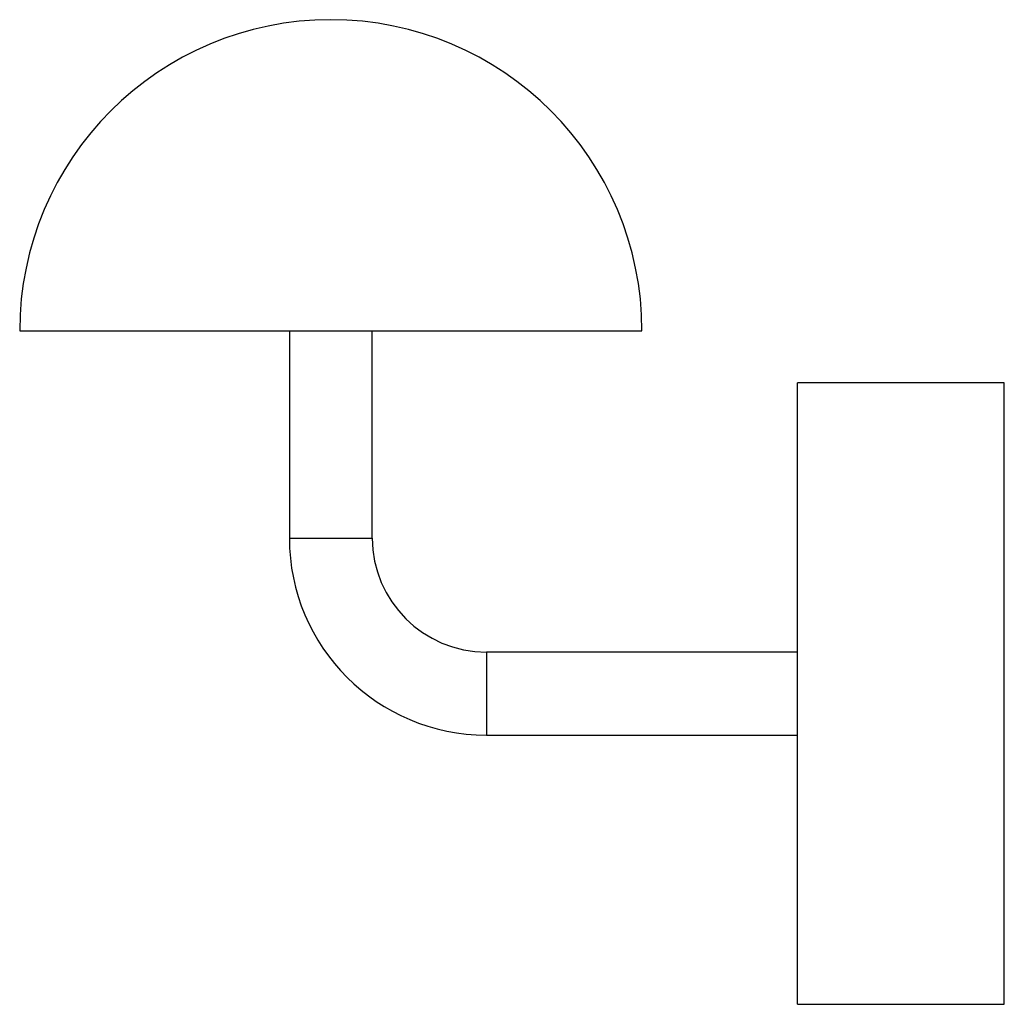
# Paper-space layout '_Derecha' of a CAD drawing. Header units: inches. Extents: x -12.62 to -5.14, y -4.68 to 2.8.
import ezdxf

# ---------------------------------------------------------------- set-up
doc = ezdxf.new("R2010")
doc.units = ezdxf.units.IN
doc.header["$MEASUREMENT"] = 0

psp = doc.layouts.new('_Derecha')

# ---------------------------------------------------------------- linework, layer by layer
at = {"color": 7, "linetype": 'Continuous', "lineweight": 25}
for p, q in [((-12.6181, 0.4404), (-7.8937, 0.4404)), ((-10.5709, 0.4404), (-10.5709, -1.1344)), ((-9.9409, -1.1344), (-9.9409, 0.4404)), ((-5.1426, 0.0445), (-6.7126, 0.0445)), ((-6.7126, -4.6755), (-6.7126, 0.0445)), ((-5.1426, -4.6755), (-5.1426, 0.0445)), ((-10.5709, -1.1344), (-9.9409, -1.1344)), ((-6.7126, -2.0006), (-9.0748, -2.0006)), ((-9.0748, -2.0006), (-9.0748, -2.6305)), ((-9.0748, -2.6305), (-6.7126, -2.6305)), ((-6.7126, -4.6755), (-5.1426, -4.6755))]:
    psp.add_line(p, q, dxfattribs=at)
for centre, radius, start, end in [((-10.2559, 0.4404), 2.3622, 0, 180), ((-9.0748, -1.1344), 1.4961, 180, 270), ((-9.0748, -1.1344), 0.8661, 180, 270)]:
    psp.add_arc(centre, radius, start, end, dxfattribs=at)

doc.saveas('drawing.dxf')
